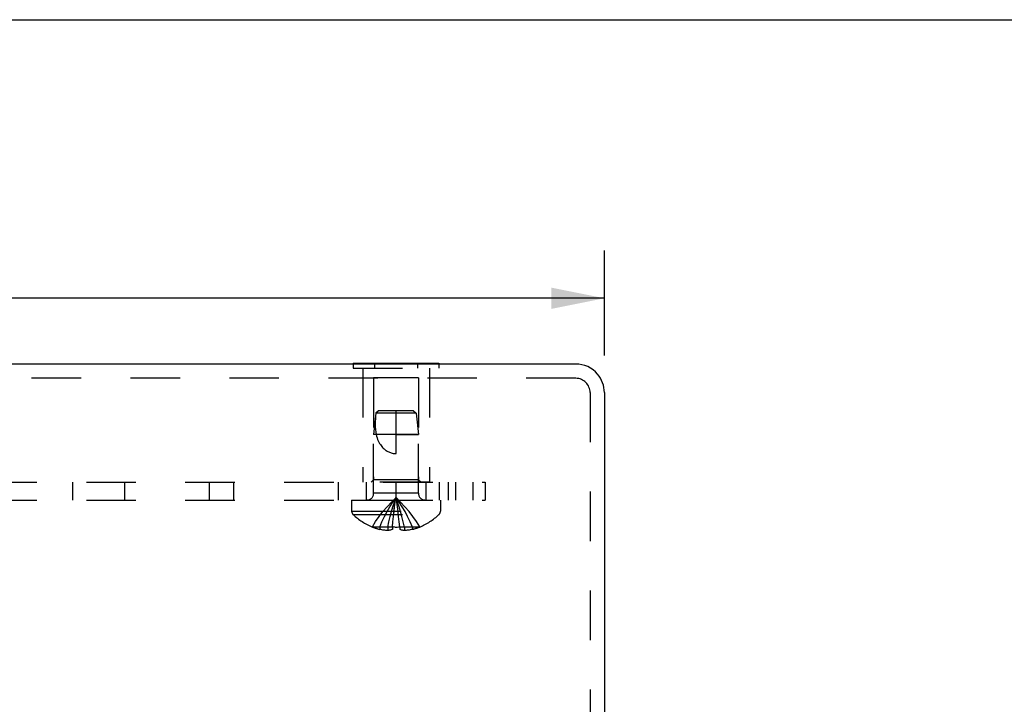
# Model space of a CAD drawing. Header units: inches. Extents: x 0 to 37.8, y 0 to 24.4.
# Tile 26 of 38: x 14.8 to 18.9, y 21.6 to 24.4. Entities that reach past the tile are written whole.
import ezdxf

# ---------------------------------------------------------------- set-up
doc = ezdxf.new("R2010")
doc.units = ezdxf.units.IN
doc.header["$LTSCALE"] = 2.077778
doc.header["$MEASUREMENT"] = 0
doc.linetypes.add('HIDDEN', pattern=[0.2, 0.1, -0.1])
doc.layers.get('0').update_dxf_attribs({"linetype": 'CONTINUOUS'})
for name, color, linetype in [('DEFAULT_2', 8, 'HIDDEN'), ('DIMENSIONS', 7, 'CONTINUOUS'), ('SUBPANEL', 7, 'CONTINUOUS')]:
    doc.layers.add(name, color=color, linetype=linetype)
doc.styles.get("Standard").update_dxf_attribs({"font": 'arial.ttf'})
doc.dimstyles.new('DIMSTYLE_1', dxfattribs={"dimtxt": 0.166667, "dimasz": 0.222222, "dimexe": 0.09, "dimexo": 0.07, "dimgap": 0.0375, "dimtad": 0, "dimtih": 1, "dimtoh": 1, "dimzin": 4, "dimdsep": 46, "dimtxsty": 'Standard', "dimblk": '_FILLED', "dimblk1": '_FILLED', "dimblk2": '_FILLED', "dimcen": 0.09, "dimadec": 3, "dimazin": 1, "dimtfac": 1, "dimtdec": 3, "dimtofl": 0, "dimtmove": 0, "dimatfit": 3, "dimldrblk": '_FILLED', "dimfxl": 0, "dimtolj": 1, "dimtzin": 4, "dimarcsym": 0})

# ---------------------------------------------------------------- blocks, each defined once
blk = doc.blocks.new('_FILLED')
at = {"color": 0, "linetype": 'ByBlock'}
blk.add_solid([(0, 0), (-1, 0.2), (-1, -0.2)], dxfattribs=at)
blk = doc.blocks.new('*D12')
at = {"layer": 'DIMENSIONS', "color": 2, "linetype": 'Continuous'}
for p, q in [((11.2092, 23.0346), (11.2092, 23.475)), ((17.2092, 23.0346), (17.2092, 23.475)), ((11.2092, 23.275), (13.8994, 23.275)), ((17.2092, 23.275), (14.519, 23.275))]:
    blk.add_line(p, q, dxfattribs=at)
at = {"layer": 'DIMENSIONS', "color": 2, "linetype": 'Continuous', "xscale": 0.2222222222, "yscale": 0.2222222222, "zscale": 0.2222222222, "rotation": 180}
blk.add_blockref('_FILLED', (11.2092, 23.275), dxfattribs=at)
at = {"layer": 'DIMENSIONS', "color": 2, "linetype": 'Continuous', "xscale": 0.2222222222, "yscale": 0.2222222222, "zscale": 0.2222222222}
blk.add_blockref('_FILLED', (17.2092, 23.275), dxfattribs=at)
at = {"layer": 'DIMENSIONS', "color": 2, "linetype": 'Continuous', "insert": (14.2092, 23.3584), "char_height": 0.16667, "width": 0.452912, "attachment_point": 2, "line_spacing_factor": 0.9}
blk.add_mtext('6.00', dxfattribs=at)

msp = doc.modelspace()

# ---------------------------------------------------------------- linework, layer by layer
at = {"color": 7, "linetype": 'Continuous'}
for p, q in [((0, 24.4444), (37.7778, 24.4444)), ((16.1541, 23.003), (16.1541, 22.999)), ((16.1541, 23.003), (16.5143, 23.003)), ((16.2441, 23.003), (16.2441, 22.999)), ((16.4243, 23.003), (16.4243, 22.999)), ((16.5143, 23.003), (16.5143, 22.999))]:
    msp.add_line(p, q, dxfattribs=at)
at = {"color": 3, "linetype": 'Continuous'}
for p, q in [((17.0892, 22.999), (11.3292, 22.999)), ((17.2092, 22.879), (17.2092, 20.006))]:
    msp.add_line(p, q, dxfattribs=at)
at = {"color": 7, "linetype": 'Continuous'}
msp.add_arc((17.0892, 22.879), 0.12, 40.3686, 90, dxfattribs=at)
at = {"color": 3, "linetype": 'Continuous'}
msp.add_arc((17.0892, 22.879), 0.12, 0, 40.3686, dxfattribs=at)
at = {"layer": 'DEFAULT_2', "color": 8, "linetype": 'HIDDEN'}
for p, q in [((16.1541, 22.999), (16.1541, 22.982)), ((16.2441, 22.999), (16.2441, 22.982)), ((16.4243, 22.999), (16.4243, 22.982)), ((16.5143, 22.999), (16.5143, 22.982)), ((16.1541, 22.982), (16.5143, 22.982)), ((16.1942, 22.982), (16.1942, 22.503)), ((16.4742, 22.982), (16.4742, 22.503)), ((17.0892, 22.939), (11.3292, 22.939)), ((16.2392, 22.9405), (16.2392, 22.513)), ((16.4292, 22.9405), (16.2392, 22.9405)), ((16.4292, 22.9405), (16.4292, 22.513)), ((17.1492, 22.879), (17.1492, 20.006)), ((16.2492, 22.7931), (16.2402, 22.703)), ((16.2602, 22.803), (16.2492, 22.7931)), ((16.4192, 22.7931), (16.2492, 22.7931)), ((16.4082, 22.803), (16.2602, 22.803)), ((16.3342, 22.623), (16.3342, 22.803)), ((16.4082, 22.803), (16.4192, 22.7931)), ((16.4192, 22.7931), (16.4282, 22.703)), ((16.4282, 22.703), (16.2402, 22.703)), ((16.2402, 22.4562), (16.2402, 22.703)), ((16.3342, 22.703), (16.4282, 22.703)), ((16.4282, 22.4562), (16.4282, 22.703)), ((16.4742, 22.503), (16.1942, 22.503)), ((16.2392, 22.513), (16.2292, 22.503)), ((16.4292, 22.513), (16.2392, 22.513)), ((16.4292, 22.513), (16.4392, 22.503)), ((16.4282, 22.4562), (16.2402, 22.4562)), ((16.1477, 22.428), (16.5207, 22.428)), ((16.1477, 22.428), (16.1477, 22.3815)), ((16.5207, 22.428), (16.5207, 22.3815)), ((16.1477, 22.3815), (16.5207, 22.3815)), ((16.3427, 22.3793), (16.34, 22.3998)), ((16.3452, 22.3584), (16.3427, 22.3795)), ((16.1539, 22.367), (16.5145, 22.367)), ((16.3187, 22.3147), (16.3209, 22.3372)), ((16.3475, 22.3368), (16.3452, 22.3586)), ((16.3497, 22.3147), (16.3475, 22.3372)), ((16.2349, 22.3151), (16.2347, 22.3147)), ((16.2359, 22.3147), (16.2349, 22.3151)), ((16.3187, 22.3147), (16.2359, 22.3147)), ((16.2657, 22.3147), (16.2657, 22.3046)), ((16.2993, 22.3147), (16.2993, 22.2997)), ((16.3187, 22.3151), (16.3239, 22.3149)), ((16.3187, 22.3151), (16.3187, 22.3147)), ((16.3187, 22.3147), (16.3187, 22.3046)), ((16.329, 22.3147), (16.3239, 22.3149)), ((16.3496, 22.3151), (16.3497, 22.3147)), ((16.4325, 22.3147), (16.3497, 22.3147)), ((16.3497, 22.3147), (16.3497, 22.3046)), ((16.3691, 22.3147), (16.3691, 22.2997)), ((16.4027, 22.3147), (16.4027, 22.3046)), ((16.4335, 22.3151), (16.4325, 22.3147)), ((16.4335, 22.3151), (16.4337, 22.3147))]:
    msp.add_line(p, q, dxfattribs=at)
for points in [[(16.2492, 22.7931), (16.2483, 22.7816), (16.2476, 22.77), (16.2472, 22.7582), (16.247, 22.7465), (16.2472, 22.735), (16.2478, 22.7239), (16.2487, 22.7132), (16.2501, 22.703)], [(16.2492, 22.7931), (16.2521, 22.7957), (16.2549, 22.7982), (16.2576, 22.8007)], [(16.2501, 22.703), (16.2522, 22.6957), (16.2545, 22.6888), (16.257, 22.6823), (16.2597, 22.6763), (16.2624, 22.6708), (16.2653, 22.6656), (16.2683, 22.6609), (16.2713, 22.6565), (16.2744, 22.6526), (16.2775, 22.649), (16.2807, 22.6457), (16.2838, 22.6427), (16.287, 22.6401), (16.2902, 22.6376), (16.2934, 22.6354), (16.2967, 22.6333), (16.3, 22.6315), (16.3034, 22.6298), (16.3069, 22.6283), (16.3106, 22.627), (16.3143, 22.6258), (16.3182, 22.6248), (16.3221, 22.624), (16.3261, 22.6235), (16.3302, 22.6231), (16.3342, 22.623)], [(16.2349, 22.3151), (16.2486, 22.3372), (16.2634, 22.3586), (16.2794, 22.3795), (16.2965, 22.3998), (16.3148, 22.4196), (16.3342, 22.4387)], [(16.2657, 22.3147), (16.2751, 22.3368), (16.2854, 22.3584), (16.2964, 22.3793), (16.3082, 22.3997), (16.3208, 22.4195), (16.3342, 22.4387)], [(16.2993, 22.3147), (16.3041, 22.3368), (16.3093, 22.3584), (16.3149, 22.3793), (16.3209, 22.3997), (16.3274, 22.4195), (16.3342, 22.4387)], [(16.3208, 22.3368), (16.3232, 22.3586), (16.3257, 22.3795), (16.3283, 22.3998), (16.3312, 22.4196), (16.3342, 22.4387)], [(16.3231, 22.3584), (16.3256, 22.3793), (16.3283, 22.3997), (16.3312, 22.4195), (16.3342, 22.4387)], [(16.3691, 22.3147), (16.3643, 22.3368), (16.3591, 22.3584), (16.3534, 22.3793), (16.3474, 22.3997), (16.341, 22.4195), (16.3342, 22.4387)], [(16.3401, 22.3997), (16.3372, 22.4195), (16.3342, 22.4387)], [(16.34, 22.3998), (16.3372, 22.4196), (16.3342, 22.4387)], [(16.4335, 22.3151), (16.4198, 22.3372), (16.4049, 22.3586), (16.3889, 22.3795), (16.3718, 22.3998), (16.3536, 22.4196), (16.3342, 22.4387)], [(16.4027, 22.3147), (16.3932, 22.3368), (16.383, 22.3584), (16.372, 22.3793), (16.3602, 22.3997), (16.3476, 22.4195), (16.3342, 22.4387)], [(16.2993, 22.2997), (16.2953, 22.3), (16.2912, 22.3004), (16.2871, 22.3008), (16.283, 22.3014), (16.2788, 22.302), (16.2745, 22.3028), (16.2701, 22.3036), (16.2657, 22.3046)], [(16.3187, 22.3046), (16.3163, 22.3037), (16.3138, 22.3028), (16.3114, 22.3021), (16.309, 22.3014), (16.3066, 22.3009), (16.3041, 22.3004), (16.3017, 22.3), (16.2993, 22.2997)], [(16.329, 22.3147), (16.3342, 22.3147), (16.3394, 22.3147), (16.3445, 22.3149), (16.3496, 22.3151)], [(16.3691, 22.2997), (16.3667, 22.3), (16.3642, 22.3004), (16.3618, 22.3009), (16.3594, 22.3014), (16.357, 22.3021), (16.3545, 22.3028), (16.3521, 22.3037), (16.3497, 22.3046)], [(16.4027, 22.3046), (16.3982, 22.3036), (16.3938, 22.3028), (16.3896, 22.302), (16.3854, 22.3014), (16.3812, 22.3008), (16.3772, 22.3004), (16.3731, 22.3), (16.3691, 22.2997)]]:
    msp.add_lwpolyline(points, dxfattribs=at)
for centre, radius, start, end in [((17.0892, 22.879), 0.06, 0, 90), ((16.212, 22.4562), 0.0282, 270, 360), ((16.4564, 22.4562), 0.0282, 180, 270), ((16.1677, 22.3815), 0.02, 180, 226.4862), ((16.5007, 22.3815), 0.02, 313.5138, 360), ((16.3342, 22.5569), 0.2618, 226.4862, 247.6643), ((16.3342, 22.5569), 0.2618, 292.3357, 313.5138), ((16.3342, 22.5569), 0.2614, 247.9106, 254.8059), ((16.3342, 22.5569), 0.2614, 285.1941, 292.0894)]:
    msp.add_arc(centre, radius, start, end, dxfattribs=at)
at = {"layer": 'SUBPANEL', "color": 8, "linetype": 'HIDDEN'}
for p, q in [((11.7092, 22.503), (16.7092, 22.503)), ((14.9752, 22.503), (14.9752, 22.428)), ((15.1932, 22.503), (15.1932, 22.428)), ((15.5514, 22.428), (15.5514, 22.503)), ((15.6527, 22.428), (15.6527, 22.503)), ((16.0922, 22.428), (16.0922, 22.503)), ((16.2092, 22.503), (16.2092, 22.428)), ((16.3342, 22.428), (16.3342, 22.503)), ((16.4592, 22.503), (16.4592, 22.428)), ((16.5152, 22.503), (16.5152, 22.428)), ((16.5551, 22.428), (16.5551, 22.503)), ((16.5842, 22.503), (16.5842, 22.428)), ((16.6575, 22.428), (16.6575, 22.503)), ((16.7092, 22.503), (16.7092, 22.428)), ((11.7092, 22.428), (16.7092, 22.428))]:
    msp.add_line(p, q, dxfattribs=at)

# ---------------------------------------------------------------- dimensions: what is measured, and where the dimension line sits
at = {"layer": 'DIMENSIONS', "color": 2, "linetype": 'Continuous'}
dim = msp.add_linear_dim(base=(17.2092, 23.275), p1=(11.2092, 22.9646), p2=(17.2092, 22.9646), dimstyle='DIMSTYLE_1', dxfattribs=at)
dim.commit()
dim.dimension.update_dxf_attribs({"geometry": '*D12', "text_midpoint": (14.208, 23.2741), "dimtype": 160})

doc.saveas('drawing.dxf')
